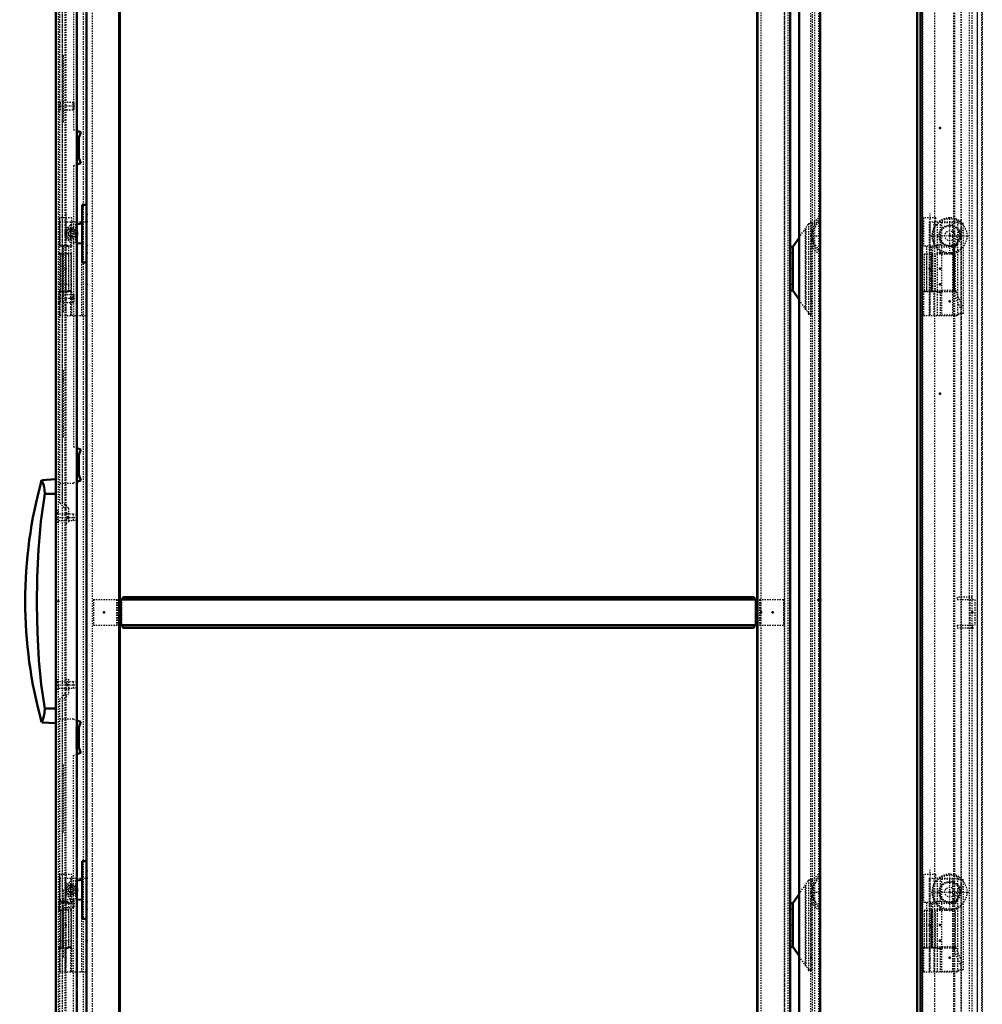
# Model space of a CAD drawing. Header units: millimetres. Extents: x -4 to 2880, y 0 to 4802.
# Tile 4 of 14: x -4 to 766, y 2439 to 3227. Entities that reach past the tile are written whole.
import ezdxf

# ---------------------------------------------------------------- set-up
doc = ezdxf.new("R2010")
doc.units = ezdxf.units.MM
doc.linetypes.add('Center', pattern=[1.5, 0.45, -0.5, 0.05, -0.5])
doc.linetypes.add('Dashed', pattern=[2, 1, -1])
for name, color, linetype, lineweight in [('2d ConnectionPoints', 7, 'Continuous', 50), ('AM_0', 7, 'Continuous', 50), ('AM_5', 3, 'Continuous', 25), ('AM_7', 7, 'Center', 25), ('AM_9', 6, 'Dashed', 25)]:
    doc.layers.add(name, color=color, linetype=linetype, lineweight=lineweight)

# ---------------------------------------------------------------- blocks, each defined once
blk = doc.blocks.new('29_MP2206_0__P1_0_in_MCS22066R5_0L__1300')
at = {"layer": 'AM_9'}
for p, q in [((588.6, 3796.9), (588.6, 1708.9)), ((607.1, 3795.9), (607.1, 1709.9)), ((610.1, 3764.9), (610.1, 1709.9))]:
    blk.add_line(p, q, dxfattribs=at)
blk = doc.blocks.new('31_LSSD2200_0__Espagnolette_Bottom_0_in_MCS22066R5_0L__1300')
at = {"layer": 'AM_0'}
for p, q in [((41.4, 3138.09), (44.5, 3136.97)), ((44.5, 3136.97), (42.91, 3132.6)), ((42.91, 3132.6), (42.91, 3116.6)), ((44.5, 3112.23), (41.4, 3111.1)), ((42.91, 3116.6), (44.5, 3112.23)), ((41.4, 2884.39), (44.5, 2883.27)), ((44.5, 2883.27), (42.91, 2878.9)), ((42.91, 2878.9), (42.91, 2862.9)), ((42.91, 2862.9), (44.5, 2858.53)), ((44.5, 2858.53), (41.4, 2857.4))]:
    blk.add_line(p, q, dxfattribs=at)
at = {"layer": 'AM_9'}
for p, q in [((27.65, 2840.45), (27.65, 3780.35)), ((29.65, 3779.52), (29.65, 2841.28)), ((38.65, 3481.7), (38.65, 3139.1)), ((30.65, 3198.24), (29.65, 3199.24)), ((30.65, 3145.42), (30.65, 3198.24)), ((30.65, 3191.33), (29.65, 3191.33)), ((30.65, 3152.33), (29.65, 3152.33)), ((29.65, 3144.42), (30.65, 3145.42)), ((38.65, 3139.1), (41.4, 3138.09)), ((40.85, 3133.12), (42.51, 3137.69)), ((40.85, 3133.12), (40.85, 3116.41)), ((41.4, 3111.1), (38.65, 3110.1)), ((42.62, 3111.55), (40.85, 3116.41)), ((38.65, 3110.1), (38.65, 2885.4)), ((30.65, 3046.24), (29.65, 3047.24)), ((30.65, 2993.42), (30.65, 3046.24)), ((30.65, 3039.33), (29.65, 3039.33)), ((30.65, 3000.33), (29.65, 3000.33)), ((29.65, 2992.42), (30.65, 2993.42)), ((30.65, 2946.24), (29.65, 2947.24)), ((30.65, 2893.42), (30.65, 2946.24)), ((30.65, 2939.33), (29.65, 2939.33)), ((30.65, 2900.33), (29.65, 2900.33)), ((29.65, 2892.42), (30.65, 2893.42)), ((38.65, 2885.4), (41.4, 2884.39)), ((40.85, 2879.42), (42.51, 2883.99)), ((40.85, 2879.42), (40.85, 2862.71)), ((42.62, 2857.85), (40.85, 2862.71)), ((27.65, 2856.4), (38.65, 2856.4)), ((41.4, 2857.4), (38.65, 2856.4)), ((32.7, 2835.4), (27.65, 2840.45)), ((29.65, 2841.28), (34.7, 2836.23)), ((32.7, 2824.4), (32.7, 2835.4)), ((34.7, 2836.23), (34.7, 2824.4)), ((32.7, 2832.93), (34.7, 2832.93)), ((32.7, 2831.73), (34.7, 2831.73)), ((32.7, 2827.4), (34.7, 2827.4)), ((32.7, 2824.4), (34.7, 2824.4))]:
    blk.add_line(p, q, dxfattribs=at)
blk = doc.blocks.new('32_LSSD2200_0__Espagnolette_Top_0_in_MCS22066R5_0L__1300')
at = {"layer": 'AM_0'}
for p, q in [((44.5, 2665.27), (41.4, 2666.4)), ((42.91, 2660.9), (44.5, 2665.27)), ((42.91, 2644.9), (42.91, 2660.9)), ((41.4, 2639.41), (44.5, 2640.53)), ((44.5, 2640.53), (42.91, 2644.9))]:
    blk.add_line(p, q, dxfattribs=at)
at = {"layer": 'AM_9'}
for p, q in [((32.7, 2688.4), (32.7, 2699.4)), ((32.7, 2699.4), (34.7, 2699.4)), ((32.7, 2696.4), (34.7, 2696.4)), ((34.7, 2699.4), (34.7, 2687.57)), ((27.65, 2683.35), (32.7, 2688.4)), ((34.7, 2687.57), (29.65, 2682.52)), ((32.7, 2692.07), (34.7, 2692.07)), ((32.7, 2690.87), (34.7, 2690.87)), ((27.65, 1743.45), (27.65, 2683.35)), ((29.65, 2682.52), (29.65, 1744.28)), ((38.65, 2667.4), (27.65, 2667.4)), ((41.4, 2666.4), (38.65, 2667.4)), ((42.62, 2665.95), (40.85, 2661.09)), ((40.85, 2644.38), (40.85, 2661.09)), ((38.65, 2638.4), (41.4, 2639.41)), ((38.65, 2413.7), (38.65, 2638.4)), ((40.85, 2644.38), (42.51, 2639.81)), ((30.65, 2630.38), (29.65, 2631.38)), ((30.65, 2623.47), (29.65, 2623.47)), ((30.65, 2577.56), (30.65, 2630.38)), ((30.65, 2584.47), (29.65, 2584.47)), ((29.65, 2576.56), (30.65, 2577.56)), ((30.65, 2530.38), (29.65, 2531.38)), ((30.65, 2477.56), (30.65, 2530.38)), ((30.65, 2523.47), (29.65, 2523.47)), ((30.65, 2484.47), (29.65, 2484.47)), ((29.65, 2476.56), (30.65, 2477.56))]:
    blk.add_line(p, q, dxfattribs=at)
blk = doc.blocks.new('33_LSSDXXXX_0__Lock_0_in_MCS22066R5_0L__1300')
at = {"layer": 'AM_0'}
for p, q in [((24.6, 2859.4), (13.29, 2858.81)), ((15.64, 2847.78), (24.6, 2847.85)), ((15.64, 2676.02), (24.6, 2675.95)), ((13.29, 2664.99), (24.6, 2664.4))]:
    blk.add_line(p, q, dxfattribs=at)
for points in [[(15.64, 2847.78), (15.55, 2851.29), (14.88, 2854.37), (13.97, 2857.02), (13.32, 2858.6), (13.23, 2858.8)], [(15.64, 2676.02), (12.82, 2695.34), (10.94, 2714.85), (9.73, 2736.85), (9.32, 2758.9), (9.58, 2780.95), (10.56, 2803.34), (12.5, 2825.65), (15.64, 2847.78)], [(13.23, 2665), (13.29, 2665.15), (13.82, 2666.4), (14.71, 2668.86), (15.56, 2672.59), (15.64, 2676.02)]]:
    blk.add_lwpolyline(points, dxfattribs=at)
blk.add_arc((361.63, 2761.9), 361.63, 164.48006, 195.51921, dxfattribs=at)
at = {"layer": 'AM_7'}
for p, q in [((23.77, 2828.9), (42.03, 2828.9)), ((23.77, 2694.9), (42.03, 2694.9))]:
    blk.add_line(p, q, dxfattribs=at)
at = {"layer": 'AM_9'}
for p, q in [((38.36, 2831.4), (24.6, 2831.4)), ((38.36, 2831.4), (38.36, 2826.4)), ((41.2, 2830.9), (38.36, 2831.4)), ((41.2, 2830.9), (41.2, 2826.9)), ((24.6, 2826.4), (38.36, 2826.4)), ((38.36, 2826.4), (41.2, 2826.9)), ((38.36, 2697.4), (24.6, 2697.4)), ((38.36, 2697.4), (38.36, 2692.4)), ((41.2, 2696.9), (38.36, 2697.4)), ((41.2, 2696.9), (41.2, 2692.9)), ((24.6, 2692.4), (38.36, 2692.4)), ((38.36, 2692.4), (41.2, 2692.9))]:
    blk.add_line(p, q, dxfattribs=at)
blk = doc.blocks.new('34_DN2206R5_0__Plain_door_0_in_MCS22066R5_0L__1300')
at = {"layer": 'AM_0'}
for p, q in [((24.6, 1670.9), (24.6, 3852.9)), ((41.4, 1670.9), (41.4, 3852.9))]:
    blk.add_line(p, q, dxfattribs=at)
at = {"layer": 'AM_5', "linetype": 'Dashed'}
for p, q in [((28.1, 3154.9), (28.1, 3160.9)), ((30.65, 3160.29), (28.1, 3160.29)), ((30.65, 3155.51), (28.1, 3155.51)), ((28.1, 3000.9), (28.1, 3006.9)), ((30.65, 3006.29), (28.1, 3006.29)), ((30.65, 3001.51), (28.1, 3001.51)), ((28.1, 2516.9), (28.1, 2522.9)), ((30.65, 2522.29), (28.1, 2522.29)), ((30.65, 2517.51), (28.1, 2517.51))]:
    blk.add_line(p, q, dxfattribs=at)
at = {"layer": 'AM_7'}
for p, q in [((39.73, 3157.9), (25.87, 3157.9)), ((39.73, 3003.9), (25.87, 3003.9)), ((24.5, 2831.9), (26.7, 2831.9)), ((24.5, 2691.9), (26.7, 2691.9)), ((39.73, 2519.9), (25.87, 2519.9))]:
    blk.add_line(p, q, dxfattribs=at)
at = {"layer": 'AM_9'}
for p, q in [((26.6, 1672.9), (26.6, 3850.9)), ((32.6, 3849.4), (32.6, 1674.4)), ((46.6, 1726.9), (46.6, 3796.9)), ((27.3, 3161.4), (26.6, 3161.4)), ((27.3, 3154.4), (27.3, 3161.4)), ((38.49, 3160.9), (27.3, 3160.9)), ((39.1, 3160.29), (38.49, 3160.9)), ((38.49, 3154.9), (38.49, 3160.9)), ((39.1, 3155.51), (39.1, 3160.29)), ((26.6, 3154.4), (27.3, 3154.4)), ((27.3, 3154.9), (38.49, 3154.9)), ((38.49, 3154.9), (39.1, 3155.51)), ((36.95, 3039.4), (26.6, 3039.4)), ((27.85, 3039.4), (27.85, 3009.4)), ((28.6, 3009.4), (28.6, 3039.4)), ((28.62, 3009.4), (28.62, 3039.4)), ((29.85, 3039.4), (29.85, 3009.4)), ((30.28, 3009.4), (30.28, 3039.4)), ((32.4, 3009.4), (32.4, 3039.4)), ((34.95, 3009.4), (34.95, 3039.4)), ((36.95, 3009.4), (36.95, 3039.4)), ((27.76, 3009.4), (26.6, 3009.4)), ((36.95, 3009.4), (34.95, 3009.4)), ((27.3, 3007.4), (26.6, 3007.4)), ((27.3, 3000.4), (27.3, 3007.4)), ((38.49, 3006.9), (27.3, 3006.9)), ((27.3, 3000.9), (38.49, 3000.9)), ((39.1, 3006.29), (38.49, 3006.9)), ((38.49, 3000.9), (38.49, 3006.9)), ((38.49, 3000.9), (39.1, 3001.51)), ((39.1, 3001.51), (39.1, 3006.29)), ((26.6, 3000.4), (27.3, 3000.4)), ((26.6, 2834.5), (24.6, 2834.5)), ((26.6, 2832.65), (24.6, 2832.65)), ((24.6, 2829.3), (26.6, 2829.3)), ((26.6, 2827.16), (24.6, 2827.16)), ((26.6, 2824.9), (24.6, 2824.9)), ((26.6, 2698.9), (24.6, 2698.9)), ((26.6, 2696.64), (24.6, 2696.64)), ((26.6, 2694.5), (24.6, 2694.5)), ((26.6, 2691.15), (24.6, 2691.15)), ((24.6, 2689.3), (26.6, 2689.3)), ((27.3, 2523.4), (26.6, 2523.4)), ((27.3, 2516.4), (27.3, 2523.4)), ((38.49, 2522.9), (27.3, 2522.9)), ((39.1, 2522.29), (38.49, 2522.9)), ((38.49, 2516.9), (38.49, 2522.9)), ((39.1, 2517.51), (39.1, 2522.29)), ((26.6, 2516.4), (27.3, 2516.4)), ((36.95, 2514.4), (26.6, 2514.4)), ((27.3, 2516.9), (38.49, 2516.9)), ((27.85, 2514.4), (27.85, 2484.4)), ((28.6, 2484.4), (28.6, 2514.4)), ((28.62, 2484.4), (28.62, 2514.4)), ((29.85, 2514.4), (29.85, 2484.4)), ((30.28, 2484.4), (30.28, 2514.4)), ((32.4, 2484.4), (32.4, 2514.4)), ((34.95, 2484.4), (34.95, 2514.4)), ((36.95, 2484.4), (36.95, 2514.4)), ((38.49, 2516.9), (39.1, 2517.51)), ((27.76, 2484.4), (26.6, 2484.4)), ((36.95, 2484.4), (34.95, 2484.4))]:
    blk.add_line(p, q, dxfattribs=at)
blk = doc.blocks.new('36_DNMK02_0__Hinge_Left_2_0_in_MCS22066R5_0L__1300')
at = {"layer": 'AM_7'}
for p, q in [((32.4, 2547), (32.4, 2467.8)), ((26.9, 2515.4), (37.9, 2515.4)), ((26.9, 2490.4), (37.9, 2490.4))]:
    blk.add_line(p, q, dxfattribs=at)
at = {"layer": 'AM_9'}
for p, q in [((27.4, 2543.4), (27.4, 2520.9)), ((37.4, 2543.4), (27.4, 2543.4)), ((27.4, 2540.4), (27.4, 2520.9)), ((27.4, 2540.4), (49.1, 2540.4)), ((27.79, 2540.4), (27.79, 2521.4)), ((31.9, 2540.4), (31.9, 2521.4)), ((36.23, 2540.4), (36.23, 2520.9)), ((37.4, 2520.9), (37.4, 2543.4)), ((45.1, 2540.4), (45.1, 2465.4)), ((37.4, 2520.9), (27.4, 2520.9)), ((27.48, 2520.9), (27.48, 2521.4)), ((27.48, 2521.4), (34.93, 2521.4)), ((32.14, 2521.7), (27.54, 2521.7)), ((29.9, 2520.9), (29.9, 2484.9)), ((31.76, 2521.4), (36.4, 2520.41)), ((32.14, 2521.7), (31.9, 2521.69)), ((34.9, 2484.9), (34.9, 2520.9)), ((34.93, 2521.4), (34.93, 2520.9)), ((36.4, 2520.41), (36.4, 2485.39)), ((27.4, 2484.9), (37.4, 2484.9)), ((27.4, 2484.9), (27.4, 2465.4)), ((27.48, 2484.4), (27.48, 2484.9)), ((27.54, 2484.1), (32.14, 2484.1)), ((34.93, 2484.4), (27.76, 2484.4)), ((27.79, 2484.4), (27.79, 2465.4)), ((36.4, 2485.39), (31.76, 2484.4)), ((31.9, 2484.4), (31.9, 2465.4)), ((31.9, 2484.11), (32.14, 2484.1)), ((34.93, 2484.9), (34.93, 2484.4)), ((36.23, 2484.9), (36.23, 2465.4)), ((37.4, 2465.4), (37.4, 2484.9)), ((27.4, 2465.4), (49.1, 2465.4))]:
    blk.add_line(p, q, dxfattribs=at)
for points in [[(27.54, 2521.7), (27.53, 2521.68), (27.52, 2521.6), (27.51, 2521.49), (27.51, 2521.4)], [(27.57, 2521.4), (27.56, 2521.54), (27.56, 2521.64), (27.55, 2521.69), (27.54, 2521.7)], [(33.75, 2521.4), (33.31, 2521.54), (32.85, 2521.64), (32.4, 2521.69), (32.14, 2521.7)], [(27.51, 2484.4), (27.52, 2484.26), (27.53, 2484.16), (27.54, 2484.11), (27.54, 2484.1)], [(27.54, 2484.1), (27.55, 2484.12), (27.56, 2484.2), (27.57, 2484.31), (27.57, 2484.4)], [(32.14, 2484.1), (32.6, 2484.12), (33.06, 2484.2), (33.51, 2484.31), (33.75, 2484.4)]]:
    blk.add_lwpolyline(points, dxfattribs=at)
blk = doc.blocks.new('37_DNMK02_0__Hinge_Left_3_0_in_MCS22066R5_0L__1300')
at = {"layer": 'AM_7'}
for p, q in [((32.4, 3072), (32.4, 2992.8)), ((26.9, 3040.4), (37.9, 3040.4)), ((26.9, 3015.4), (37.9, 3015.4))]:
    blk.add_line(p, q, dxfattribs=at)
at = {"layer": 'AM_9'}
for p, q in [((27.4, 3068.4), (27.4, 3045.9)), ((37.4, 3068.4), (27.4, 3068.4)), ((27.4, 3065.4), (27.4, 3045.9)), ((27.4, 3065.4), (49.1, 3065.4)), ((27.79, 3065.4), (27.79, 3046.4)), ((31.9, 3065.4), (31.9, 3046.4)), ((36.23, 3065.4), (36.23, 3045.9)), ((37.4, 3045.9), (37.4, 3068.4)), ((45.1, 3065.4), (45.1, 2990.4)), ((37.4, 3045.9), (27.4, 3045.9)), ((27.48, 3045.9), (27.48, 3046.4)), ((27.48, 3046.4), (34.93, 3046.4)), ((32.14, 3046.7), (27.54, 3046.7)), ((29.9, 3045.9), (29.9, 3009.9)), ((31.76, 3046.4), (36.4, 3045.41)), ((32.14, 3046.7), (31.9, 3046.69)), ((34.9, 3009.9), (34.9, 3045.9)), ((34.93, 3046.4), (34.93, 3045.9)), ((36.4, 3045.41), (36.4, 3010.39)), ((27.4, 3009.9), (37.4, 3009.9)), ((27.4, 3009.9), (27.4, 2990.4)), ((27.48, 3009.4), (27.48, 3009.9)), ((27.54, 3009.1), (32.14, 3009.1)), ((34.93, 3009.4), (27.76, 3009.4)), ((27.79, 3009.4), (27.79, 2990.4)), ((36.4, 3010.39), (31.76, 3009.4)), ((31.9, 3009.4), (31.9, 2990.4)), ((31.9, 3009.11), (32.14, 3009.1)), ((34.93, 3009.9), (34.93, 3009.4)), ((36.23, 3009.9), (36.23, 2990.4)), ((37.4, 2990.4), (37.4, 3009.9)), ((27.4, 2990.4), (49.1, 2990.4))]:
    blk.add_line(p, q, dxfattribs=at)
for points in [[(27.54, 3046.7), (27.53, 3046.68), (27.52, 3046.6), (27.51, 3046.49), (27.51, 3046.4)], [(27.57, 3046.4), (27.56, 3046.54), (27.56, 3046.64), (27.55, 3046.69), (27.54, 3046.7)], [(33.75, 3046.4), (33.31, 3046.54), (32.85, 3046.64), (32.4, 3046.69), (32.14, 3046.7)], [(27.51, 3009.4), (27.52, 3009.26), (27.53, 3009.16), (27.54, 3009.11), (27.54, 3009.1)], [(27.54, 3009.1), (27.55, 3009.12), (27.56, 3009.2), (27.57, 3009.31), (27.57, 3009.4)], [(32.14, 3009.1), (32.6, 3009.12), (33.06, 3009.2), (33.51, 3009.31), (33.75, 3009.4)]]:
    blk.add_lwpolyline(points, dxfattribs=at)
blk = doc.blocks.new('40_DNMK01_0__Rod_catches_2_0_in_MCS22066R5_0L__1300')
at = {"layer": 'AM_0'}
for p, q in [((49.1, 2553.9), (45.6, 2553.9)), ((45.6, 2553.9), (45.6, 2507.9)), ((41.4, 2538.53), (45.6, 2538.9)), ((45.6, 2522.9), (41.4, 2523.27)), ((45.6, 2507.9), (49.1, 2507.9))]:
    blk.add_line(p, q, dxfattribs=at)
blk.add_arc((36.6, 2530.9), 5, 343.7398, 16.2602, dxfattribs=at)
at = {"layer": 'AM_7'}
for p, q in [((36.6, 2525.65), (36.6, 2536.15)), ((31.35, 2530.9), (41.85, 2530.9))]:
    blk.add_line(p, q, dxfattribs=at)
at = {"layer": 'AM_9'}
for p, q in [((32.1, 2533.9), (36.29, 2538.09)), ((36.29, 2538.09), (41.4, 2538.53)), ((40.35, 2538.44), (40.35, 2523.36)), ((40.85, 2538.48), (40.85, 2523.32)), ((32.1, 2533.9), (32.1, 2527.9)), ((37.83, 2533.08), (37.83, 2532.48)), ((37.83, 2529.32), (37.83, 2528.72)), ((36.29, 2523.71), (32.1, 2527.9)), ((41.4, 2523.27), (36.29, 2523.71))]:
    blk.add_line(p, q, dxfattribs=at)
blk.add_lwpolyline([(37.83, 2532.48), (37.69, 2532.58), (37.54, 2532.67), (37.38, 2532.74), (37.22, 2532.8), (37.05, 2532.85), (36.88, 2532.88), (36.7, 2532.9), (36.53, 2532.9), (36.35, 2532.88), (36.18, 2532.86), (36.01, 2532.81), (35.85, 2532.75), (35.69, 2532.68), (35.54, 2532.59), (35.39, 2532.5), (35.26, 2532.38), (35.14, 2532.26), (35.02, 2532.13), (34.92, 2531.99), (34.83, 2531.84), (34.76, 2531.68), (34.7, 2531.52), (34.65, 2531.35), (34.62, 2531.18), (34.6, 2531), (34.6, 2530.83), (34.62, 2530.65), (34.64, 2530.48), (34.69, 2530.31), (34.75, 2530.15), (34.82, 2529.99), (34.91, 2529.84), (35, 2529.69), (35.12, 2529.56), (35.24, 2529.44), (35.37, 2529.32), (35.51, 2529.22), (35.66, 2529.13), (35.82, 2529.06), (35.98, 2529), (36.15, 2528.95), (36.32, 2528.92), (36.5, 2528.9), (36.67, 2528.9), (36.85, 2528.92), (37.02, 2528.94), (37.19, 2528.99), (37.35, 2529.05), (37.51, 2529.12), (37.66, 2529.21), (37.81, 2529.3), (37.83, 2529.32)], dxfattribs=at)
for radius in [4, 3.7, 2.5]:
    blk.add_circle((36.6, 2530.9), radius, dxfattribs=at)
blk.add_arc((36.6, 2530.9), 5, 16.2602, 343.7398, dxfattribs=at)
blk = doc.blocks.new('41_DNMK01_0__Rod_catches_3_0_in_MCS22066R5_0L__1300')
at = {"layer": 'AM_0'}
for p, q in [((49.1, 3078.9), (45.6, 3078.9)), ((45.6, 3078.9), (45.6, 3032.9)), ((41.4, 3063.53), (45.6, 3063.9)), ((45.6, 3047.9), (41.4, 3048.27)), ((45.6, 3032.9), (49.1, 3032.9))]:
    blk.add_line(p, q, dxfattribs=at)
blk.add_arc((36.6, 3055.9), 5, 343.7398, 16.2602, dxfattribs=at)
at = {"layer": 'AM_7'}
for p, q in [((31.35, 3055.9), (41.85, 3055.9)), ((36.6, 3050.65), (36.6, 3061.15))]:
    blk.add_line(p, q, dxfattribs=at)
at = {"layer": 'AM_9'}
for p, q in [((32.1, 3058.9), (36.29, 3063.09)), ((32.1, 3058.9), (32.1, 3052.9)), ((36.29, 3063.09), (41.4, 3063.53)), ((37.83, 3058.08), (37.83, 3057.48)), ((40.35, 3063.44), (40.35, 3048.36)), ((40.85, 3063.48), (40.85, 3048.32)), ((36.29, 3048.71), (32.1, 3052.9)), ((41.4, 3048.27), (36.29, 3048.71)), ((37.83, 3054.32), (37.83, 3053.72))]:
    blk.add_line(p, q, dxfattribs=at)
blk.add_lwpolyline([(37.83, 3057.48), (37.69, 3057.58), (37.54, 3057.67), (37.38, 3057.74), (37.22, 3057.8), (37.05, 3057.85), (36.88, 3057.88), (36.7, 3057.9), (36.53, 3057.9), (36.35, 3057.88), (36.18, 3057.86), (36.01, 3057.81), (35.85, 3057.75), (35.69, 3057.68), (35.54, 3057.59), (35.39, 3057.5), (35.26, 3057.38), (35.14, 3057.26), (35.02, 3057.13), (34.92, 3056.99), (34.83, 3056.84), (34.76, 3056.68), (34.7, 3056.52), (34.65, 3056.35), (34.62, 3056.18), (34.6, 3056), (34.6, 3055.83), (34.62, 3055.65), (34.64, 3055.48), (34.69, 3055.31), (34.75, 3055.15), (34.82, 3054.99), (34.91, 3054.84), (35, 3054.69), (35.12, 3054.56), (35.24, 3054.44), (35.37, 3054.32), (35.51, 3054.22), (35.66, 3054.13), (35.82, 3054.06), (35.98, 3054), (36.15, 3053.95), (36.32, 3053.92), (36.5, 3053.9), (36.67, 3053.9), (36.85, 3053.92), (37.02, 3053.94), (37.19, 3053.99), (37.35, 3054.05), (37.51, 3054.12), (37.66, 3054.21), (37.81, 3054.3), (37.83, 3054.32)], dxfattribs=at)
for radius in [4, 3.7, 2.5]:
    blk.add_circle((36.6, 3055.9), radius, dxfattribs=at)
blk.add_arc((36.6, 3055.9), 5, 16.2602, 343.7398, dxfattribs=at)
blk = doc.blocks.new('43_CMB_600_0__Middle_Profile_0_in_MCS22066R5_0L__1300')
at = {"layer": 'AM_0'}
for p, q in [((78.1, 2765.15), (78.1, 2763.15)), ((583.1, 2765.15), (78.1, 2765.15)), ((583.1, 2765.15), (583.1, 2763.15)), ((75.6, 2763.15), (585.6, 2763.15)), ((76.53, 2763.15), (76.53, 2742.65)), ((584.67, 2763.15), (584.67, 2742.65)), ((75.6, 2742.65), (585.6, 2742.65)), ((78.1, 2742.65), (78.1, 2740.65)), ((583.1, 2742.65), (583.1, 2740.65)), ((583.1, 2740.65), (78.1, 2740.65))]:
    blk.add_line(p, q, dxfattribs=at)
at = {"layer": 'AM_9'}
for p, q in [((54.6, 2763.15), (54.6, 2742.65)), ((54.6, 2763.15), (75.6, 2763.15)), ((73.06, 2763.15), (73.06, 2742.65)), ((73.6, 2763.15), (73.6, 2742.65)), ((77.06, 2763.15), (77.06, 2742.65)), ((584.14, 2763.15), (584.14, 2742.65)), ((585.6, 2763.15), (606.6, 2763.15)), ((587.6, 2763.15), (587.6, 2742.65)), ((588.14, 2763.15), (588.14, 2742.65)), ((606.6, 2763.15), (606.6, 2742.65)), ((54.6, 2742.65), (75.6, 2742.65)), ((585.6, 2742.65), (606.6, 2742.65))]:
    blk.add_line(p, q, dxfattribs=at)
blk = doc.blocks.new('44_CRP2206R5_0__Rear_Panel_0_in_MCS22066R5_0L__1300')
at = {"layer": 'AM_0'}
for p, q in [((619.1, 3853.85), (619.1, 1671.85)), ((636.1, 3853.85), (636.1, 1671.85))]:
    blk.add_line(p, q, dxfattribs=at)
at = {"layer": 'AM_7'}
for p, q in [((628.54, 3054.15), (636.46, 3054.15)), ((628.54, 2529.15), (636.46, 2529.15))]:
    blk.add_line(p, q, dxfattribs=at)
at = {"layer": 'AM_9'}
for p, q in [((634.6, 3852.35), (634.6, 1673.35)), ((628.6, 1675.35), (628.6, 3830.35)), ((634.6, 3068.5), (628.9, 3062.8)), ((636.1, 3067.88), (630.4, 3062.18)), ((628.9, 3059.74), (628.9, 3048.56)), ((630.4, 3058.15), (628.9, 3058.15)), ((630.4, 3062.18), (630.4, 3046.12)), ((628.9, 3050.15), (630.4, 3050.15)), ((628.9, 3045.5), (634.6, 3039.8)), ((630.4, 3046.12), (636.1, 3040.42)), ((634.6, 2543.5), (628.9, 2537.8)), ((636.1, 2542.88), (630.4, 2537.18)), ((630.4, 2537.18), (630.4, 2521.12)), ((628.9, 2534.74), (628.9, 2523.56)), ((630.4, 2533.15), (628.9, 2533.15)), ((628.9, 2525.15), (630.4, 2525.15)), ((628.9, 2520.5), (634.6, 2514.8)), ((630.4, 2521.12), (636.1, 2515.42))]:
    blk.add_line(p, q, dxfattribs=at)
for points in [[(634.6, 3065.33), (632.15, 3061.96), (630.16, 3058.31), (629.28, 3054.93), (629.65, 3051.43), (630.6, 3049.03), (631.88, 3046.78), (634.6, 3042.97)], [(634.6, 2540.33), (632.15, 2536.96), (630.16, 2533.31), (629.28, 2529.93), (629.65, 2526.43), (630.6, 2524.03), (631.88, 2521.78), (634.6, 2517.97)]]:
    blk.add_lwpolyline(points, dxfattribs=at)
blk = doc.blocks.new('47_CRPK060RPMK3R_0_in_MCS22066R5_0L__1300')
at = {"layer": 'AM_0'}
for p, q in [((614.1, 3045.4), (619.1, 3052.63)), ((612.1, 3045.4), (614.1, 3045.4)), ((614.1, 3010.4), (614.1, 3045.4)), ((612.1, 3010.4), (614.1, 3010.4)), ((619.1, 3003.17), (614.1, 3010.4))]:
    blk.add_line(p, q, dxfattribs=at)
at = {"layer": 'AM_9'}
for p, q in [((619.1, 3052.63), (626.9, 3063.9)), ((628.9, 3064.9), (626.9, 3064.9)), ((626.9, 2990.9), (626.9, 3064.9)), ((626.9, 3063.9), (628.9, 3063.9)), ((628.9, 3059.74), (628.9, 3064.9)), ((624.26, 2995.71), (624.26, 3060.09)), ((624.84, 2994.88), (624.84, 3060.92)), ((628.9, 2990.9), (628.9, 3048.56)), ((626.9, 2991.9), (619.1, 3003.17)), ((626.9, 2991.9), (628.9, 2991.9)), ((628.9, 2990.9), (626.9, 2990.9))]:
    blk.add_line(p, q, dxfattribs=at)
blk = doc.blocks.new('48_CRPK060RPMK4R_0_in_MCS22066R5_0L__1300')
at = {"layer": 'AM_0'}
for p, q in [((612.1, 2520.4), (614.1, 2520.4)), ((614.1, 2520.4), (619.1, 2527.63)), ((614.1, 2485.4), (614.1, 2520.4)), ((612.1, 2485.4), (614.1, 2485.4)), ((619.1, 2478.17), (614.1, 2485.4))]:
    blk.add_line(p, q, dxfattribs=at)
at = {"layer": 'AM_9'}
for p, q in [((619.1, 2527.63), (626.9, 2538.9)), ((628.9, 2539.9), (626.9, 2539.9)), ((626.9, 2465.9), (626.9, 2539.9)), ((626.9, 2538.9), (628.9, 2538.9)), ((628.9, 2534.74), (628.9, 2539.9)), ((624.26, 2470.71), (624.26, 2535.09)), ((624.84, 2469.88), (624.84, 2535.92)), ((628.9, 2465.9), (628.9, 2523.56)), ((626.9, 2466.9), (619.1, 2478.17)), ((626.9, 2466.9), (628.9, 2466.9)), ((628.9, 2465.9), (626.9, 2465.9))]:
    blk.add_line(p, q, dxfattribs=at)
blk = doc.blocks.new('49_MCS22066R5_Frame_0_in_MCS22066R5_0L__1300')
at = {"layer": 'AM_0'}
for p, q in [((75.6, 1651.9), (75.6, 3840.9)), ((585.6, 1651.9), (585.6, 3840.9)), ((49.1, 3824.4), (49.1, 1681.4)), ((75.3, 3824.4), (75.3, 1681.4)), ((585.9, 3824.4), (585.9, 1681.4)), ((612.1, 3824.4), (612.1, 1681.4))]:
    blk.add_line(p, q, dxfattribs=at)
at = {"layer": 'AM_9'}
for p, q in [((29.6, 3824.9), (29.6, 1680.9)), ((31.65, 3823.15), (31.65, 1682.65)), ((53.6, 3824.4), (53.6, 1681.4)), ((607.6, 3824.4), (607.6, 1681.4)), ((631.6, 3824.9), (631.6, 1680.9)), ((629.55, 3787.44), (629.55, 3055.94)), ((629.55, 3052.44), (629.55, 2530.94)), ((629.55, 2527.44), (629.55, 1805.94))]:
    blk.add_line(p, q, dxfattribs=at)
blk = doc.blocks.new('55_MP2206_0__P1_0_in_MCS22066R5_0L__1300')
at = {"layer": 'AM_9'}
blk.add_line((765.73, 3799.9), (765.73, 1705.9), dxfattribs=at)
blk = doc.blocks.new('61_DN2206R5_0__Plain_door_0_in_MCS22066R5_0L__1300')
at = {"layer": 'AM_0'}
blk.add_line((716.28, 1670.9), (716.28, 3852.9), dxfattribs=at)
at = {"layer": 'AM_9'}
for p, q in [((718.28, 1672.9), (718.28, 3850.9)), ((748.78, 1674.4), (748.78, 3849.4)), ((761.78, 1707.4), (761.78, 3816.4)), ((765.28, 1746.15), (765.28, 3777.65)), ((719.13, 3039.4), (719.13, 3009.4)), ((744.18, 3039.4), (719.13, 3039.4)), ((721.13, 3039.4), (721.13, 3009.4)), ((725.1, 3009.4), (725.1, 3039.4)), ((726.21, 3009.4), (726.21, 3039.4)), ((726.23, 3009.4), (726.23, 3039.4)), ((728.23, 3009.4), (728.23, 3039.4)), ((744.18, 3009.4), (744.18, 3039.4)), ((744.18, 3009.4), (719.13, 3009.4)), ((719.13, 2514.4), (719.13, 2484.4)), ((744.18, 2514.4), (719.13, 2514.4)), ((721.13, 2514.4), (721.13, 2484.4)), ((725.1, 2484.4), (725.1, 2514.4)), ((726.21, 2484.4), (726.21, 2514.4)), ((726.23, 2484.4), (726.23, 2514.4)), ((728.23, 2484.4), (728.23, 2514.4)), ((744.18, 2484.4), (744.18, 2514.4)), ((744.18, 2484.4), (719.13, 2484.4))]:
    blk.add_line(p, q, dxfattribs=at)
blk = doc.blocks.new('63_DNMK02_0__Hinge_Left_2_0_in_MCS22066R5_0L__1300')
at = {"layer": 'AM_7'}
blk.add_line((723.68, 2547), (723.68, 2467.8), dxfattribs=at)
at = {"layer": 'AM_9'}
for p, q in [((728.68, 2543.4), (718.68, 2543.4)), ((718.68, 2543.4), (718.68, 2520.9)), ((723.26, 2540.4), (745.86, 2540.4)), ((723.26, 2540.4), (723.26, 2465.4)), ((723.76, 2540.4), (723.76, 2520.9)), ((726.89, 2540.4), (726.89, 2520.9)), ((728.68, 2540.4), (728.68, 2543.4)), ((729.66, 2540.4), (729.66, 2465.4)), ((732.05, 2540.4), (732.05, 2521.69)), ((741.86, 2540.4), (741.86, 2465.4)), ((745.86, 2540.4), (745.86, 2465.4)), ((728.44, 2520.9), (718.68, 2520.9)), ((721.18, 2520.9), (721.18, 2484.9)), ((726.18, 2484.9), (726.18, 2520.9)), ((728.44, 2520.9), (728.44, 2521.4)), ((729.84, 2521.4), (728.44, 2521.4)), ((745.86, 2521.4), (733.68, 2521.4)), ((741.86, 2520.41), (745.86, 2520.41)), ((718.68, 2484.9), (718.68, 2465.4)), ((718.68, 2484.9), (728.44, 2484.9)), ((723.76, 2484.9), (723.76, 2465.4)), ((726.89, 2484.9), (726.89, 2465.4)), ((728.44, 2484.4), (728.44, 2484.9)), ((732.05, 2484.11), (732.05, 2465.4)), ((741.86, 2485.39), (745.86, 2485.39)), ((744.18, 2484.4), (745.86, 2484.4)), ((718.68, 2465.4), (745.86, 2465.4))]:
    blk.add_line(p, q, dxfattribs=at)
for points in [[(733.68, 2521.4), (733.15, 2521.54), (732.61, 2521.64), (732.07, 2521.69), (731.52, 2521.7), (730.97, 2521.65), (730.43, 2521.56), (729.9, 2521.42), (729.84, 2521.4)], [(729.84, 2484.4), (730.37, 2484.26), (730.91, 2484.16), (731.46, 2484.11), (732.01, 2484.1), (732.56, 2484.15), (733.1, 2484.24), (733.63, 2484.38), (733.68, 2484.4)]]:
    blk.add_lwpolyline(points, dxfattribs=at)
blk = doc.blocks.new('64_DNMK02_0__Hinge_Left_3_0_in_MCS22066R5_0L__1300')
at = {"layer": 'AM_7'}
blk.add_line((723.68, 3072), (723.68, 2992.8), dxfattribs=at)
at = {"layer": 'AM_9'}
for p, q in [((728.68, 3068.4), (718.68, 3068.4)), ((718.68, 3068.4), (718.68, 3045.9)), ((723.26, 3065.4), (745.86, 3065.4)), ((723.26, 3065.4), (723.26, 2990.4)), ((723.76, 3065.4), (723.76, 3045.9)), ((726.89, 3065.4), (726.89, 3045.9)), ((728.68, 3065.4), (728.68, 3068.4)), ((729.66, 3065.4), (729.66, 2990.4)), ((732.05, 3065.4), (732.05, 3046.69)), ((741.86, 3065.4), (741.86, 2990.4)), ((745.86, 3065.4), (745.86, 2990.4)), ((728.44, 3045.9), (718.68, 3045.9)), ((721.18, 3045.9), (721.18, 3009.9)), ((726.18, 3009.9), (726.18, 3045.9)), ((728.44, 3045.9), (728.44, 3046.4)), ((729.84, 3046.4), (728.44, 3046.4)), ((745.86, 3046.4), (733.68, 3046.4)), ((741.86, 3045.41), (745.86, 3045.41)), ((718.68, 3009.9), (718.68, 2990.4)), ((718.68, 3009.9), (728.44, 3009.9)), ((723.76, 3009.9), (723.76, 2990.4)), ((726.89, 3009.9), (726.89, 2990.4)), ((728.44, 3009.4), (728.44, 3009.9)), ((732.05, 3009.11), (732.05, 2990.4)), ((741.86, 3010.39), (745.86, 3010.39)), ((744.18, 3009.4), (745.86, 3009.4)), ((718.68, 2990.4), (745.86, 2990.4))]:
    blk.add_line(p, q, dxfattribs=at)
for points in [[(733.68, 3046.4), (733.15, 3046.54), (732.61, 3046.64), (732.07, 3046.69), (731.52, 3046.7), (730.97, 3046.65), (730.43, 3046.56), (729.9, 3046.42), (729.84, 3046.4)], [(729.84, 3009.4), (730.37, 3009.26), (730.91, 3009.16), (731.46, 3009.11), (732.01, 3009.1), (732.56, 3009.15), (733.1, 3009.24), (733.63, 3009.38), (733.68, 3009.4)]]:
    blk.add_lwpolyline(points, dxfattribs=at)
blk = doc.blocks.new('70_CMB_600_0__Middle_Profile_1_0_in_MCS22066R5_0L__1300')
at = {"layer": 'AM_9'}
for p, q in [((757.73, 2765.15), (745.73, 2765.15)), ((745.73, 2765.15), (745.73, 2763.15)), ((745.73, 2763.15), (759.73, 2763.15)), ((755.73, 2763.15), (755.73, 2742.65)), ((759.73, 2763.15), (759.73, 2742.65)), ((745.73, 2742.65), (745.73, 2740.65)), ((745.73, 2742.65), (759.73, 2742.65)), ((745.73, 2740.65), (757.73, 2740.65))]:
    blk.add_line(p, q, dxfattribs=at)
blk = doc.blocks.new('72_CRP2206R5_0__Rear_Panel_0_in_MCS22066R5_0L__1300')
at = {"layer": 'AM_7'}
for p, q in [((739.73, 3039.08), (739.73, 3069.22)), ((724.67, 3054.15), (754.8, 3054.15)), ((739.73, 2514.08), (739.73, 2544.22)), ((724.67, 2529.15), (754.8, 2529.15))]:
    blk.add_line(p, q, dxfattribs=at)
at = {"layer": 'AM_9'}
for p, q in [((717.73, 3840.9), (717.73, 1673.35)), ((716.23, 3833.4), (716.23, 1680.9)), ((761.73, 3811.35), (761.73, 1694.35)), ((748.73, 3779.4), (748.73, 3063.9)), ((748.73, 2991.9), (748.73, 2538.9)), ((748.73, 2466.9), (748.73, 1813.9))]:
    blk.add_line(p, q, dxfattribs=at)
for centre, radius in [((739.73, 3054.15), 13.73), ((739.73, 3054.15), 8.65), ((739.73, 3054.15), 8.03), ((739.73, 3054.15), 4), ((739.73, 2529.15), 13.73), ((739.73, 2529.15), 8.65), ((739.73, 2529.15), 8.03), ((739.73, 2529.15), 4)]:
    blk.add_circle(centre, radius, dxfattribs=at)
for centre in [(739.73, 3054.15), (739.73, 2529.15)]:
    blk.add_arc(centre, 14.35, 51.1578, 308.8422, dxfattribs=at)
blk = doc.blocks.new('79_CRPK060RPMK7F_0_in_MCS22066R5_0L__1300')
at = {"layer": 'AM_9'}
for p, q in [((733.13, 3064.9), (733.13, 2990.9)), ((733.13, 3064.9), (746.73, 3064.9)), ((746.73, 3064.9), (746.73, 3063.9)), ((750.73, 3063.9), (746.73, 3063.9)), ((748.73, 3063.9), (748.73, 2991.9)), ((750.73, 2991.9), (750.73, 3063.9)), ((748.73, 3060.92), (742.02, 3045.4)), ((744.38, 3045.4), (750.73, 3060.09)), ((724.73, 3045.4), (724.73, 3010.4)), ((724.73, 3045.4), (744.38, 3045.4)), ((742.02, 3045.4), (742.02, 3010.4)), ((743.13, 3045.4), (743.13, 3010.4)), ((744.38, 3010.4), (724.73, 3010.4)), ((742.02, 3010.4), (748.73, 2994.88)), ((750.73, 2995.71), (744.38, 3010.4)), ((733.13, 2990.9), (746.73, 2990.9)), ((746.73, 2991.9), (746.73, 2990.9)), ((750.73, 2991.9), (746.73, 2991.9))]:
    blk.add_line(p, q, dxfattribs=at)
blk = doc.blocks.new('80_CRPK060RPMK8F_0_in_MCS22066R5_0L__1300')
at = {"layer": 'AM_9'}
for p, q in [((733.13, 2539.9), (733.13, 2465.9)), ((733.13, 2539.9), (746.73, 2539.9)), ((746.73, 2539.9), (746.73, 2538.9)), ((750.73, 2538.9), (746.73, 2538.9)), ((748.73, 2538.9), (748.73, 2466.9)), ((750.73, 2466.9), (750.73, 2538.9)), ((748.73, 2535.92), (742.02, 2520.4)), ((744.38, 2520.4), (750.73, 2535.09)), ((724.73, 2520.4), (744.38, 2520.4)), ((724.73, 2520.4), (724.73, 2485.4)), ((742.02, 2520.4), (742.02, 2485.4)), ((743.13, 2520.4), (743.13, 2485.4)), ((744.38, 2485.4), (724.73, 2485.4)), ((742.02, 2485.4), (748.73, 2469.88)), ((750.73, 2470.71), (744.38, 2485.4)), ((733.13, 2465.9), (746.73, 2465.9)), ((746.73, 2466.9), (746.73, 2465.9)), ((750.73, 2466.9), (746.73, 2466.9))]:
    blk.add_line(p, q, dxfattribs=at)
blk = doc.blocks.new('81_MCS22066R5_Frame_0_in_MCS22066R5_0L__1300')
at = {"layer": 'AM_0'}
blk.add_line((713.53, 3824.4), (713.53, 1681.4), dxfattribs=at)
at = {"layer": 'AM_9'}
for p, q in [((757.73, 1653.65), (757.73, 3853.9)), ((727.47, 3824.4), (727.47, 1681.4)), ((742.61, 3824.4), (742.61, 1681.4)), ((743.5, 3824.4), (743.5, 1681.4)), ((755.25, 3824.9), (755.25, 1680.9))]:
    blk.add_line(p, q, dxfattribs=at)

msp = doc.modelspace()

# ---------------------------------------------------------------- linework, layer by layer
at = {"layer": '2d ConnectionPoints'}
for p in [(731.763, 3140.4), (49.1, 3071.4), (49.1, 3065.4), (628.9, 3054.15), (739.733, 3054.15), (49.1, 3046.4), (49.1, 3040.4), (49.1, 3040.4), (612.1, 3040.4), (731.763, 3040.4), (731.763, 3040.4), (731.933, 3040.4), (32.4, 3027.9), (612.1, 3027.9), (723.676, 3027.9), (731.933, 3027.9), (49.1, 3015.4), (612.1, 3015.4), (731.763, 3015.4), (731.933, 3015.4), (731.933, 3015.4), (628.9, 3001.65), (739.733, 3001.65), (731.933, 2927.9), (24.6, 2828.9), (24.6, 2828.9), (33.7, 2828.9), (24.6, 2761.9), (26.6, 2761.9), (26.6, 2761.9), (634.6, 2762.85), (636.1, 2762.85), (63.1, 2752.9), (585.6, 2752.9), (588.6, 2752.9), (598.1, 2752.9), (757.733, 2752.9), (757.733, 2752.9), (757.733, 2752.9), (757.733, 2740.4), (24.6, 2694.9), (24.6, 2694.9), (33.7, 2694.9), (24.6, 2691.9), (24.6, 2691.9), (49.1, 2546.4), (49.1, 2540.4), (628.9, 2529.15), (739.733, 2529.15), (49.1, 2521.4), (49.1, 2515.4), (49.1, 2515.4), (612.1, 2515.4), (731.763, 2515.4), (731.763, 2515.4), (731.933, 2515.4), (32.4, 2502.9), (612.1, 2502.9), (723.676, 2502.9), (731.933, 2502.9), (49.1, 2490.4), (612.1, 2490.4), (731.763, 2490.4), (731.933, 2490.4), (731.933, 2490.4), (628.9, 2476.65), (739.733, 2476.65)]:
    msp.add_point(p, dxfattribs=at)

# ---------------------------------------------------------------- block references
for name in ['34_DN2206R5_0__Plain_door_0_in_MCS22066R5_0L__1300', '49_MCS22066R5_Frame_0_in_MCS22066R5_0L__1300', '44_CRP2206R5_0__Rear_Panel_0_in_MCS22066R5_0L__1300', '81_MCS22066R5_Frame_0_in_MCS22066R5_0L__1300', '72_CRP2206R5_0__Rear_Panel_0_in_MCS22066R5_0L__1300', '61_DN2206R5_0__Plain_door_0_in_MCS22066R5_0L__1300', '31_LSSD2200_0__Espagnolette_Bottom_0_in_MCS22066R5_0L__1300', '29_MP2206_0__P1_0_in_MCS22066R5_0L__1300', '55_MP2206_0__P1_0_in_MCS22066R5_0L__1300', '37_DNMK02_0__Hinge_Left_3_0_in_MCS22066R5_0L__1300', '41_DNMK01_0__Rod_catches_3_0_in_MCS22066R5_0L__1300', '64_DNMK02_0__Hinge_Left_3_0_in_MCS22066R5_0L__1300', '47_CRPK060RPMK3R_0_in_MCS22066R5_0L__1300', '79_CRPK060RPMK7F_0_in_MCS22066R5_0L__1300', '33_LSSDXXXX_0__Lock_0_in_MCS22066R5_0L__1300', '43_CMB_600_0__Middle_Profile_0_in_MCS22066R5_0L__1300', '70_CMB_600_0__Middle_Profile_1_0_in_MCS22066R5_0L__1300', '32_LSSD2200_0__Espagnolette_Top_0_in_MCS22066R5_0L__1300', '40_DNMK01_0__Rod_catches_2_0_in_MCS22066R5_0L__1300', '36_DNMK02_0__Hinge_Left_2_0_in_MCS22066R5_0L__1300', '63_DNMK02_0__Hinge_Left_2_0_in_MCS22066R5_0L__1300', '48_CRPK060RPMK4R_0_in_MCS22066R5_0L__1300', '80_CRPK060RPMK8F_0_in_MCS22066R5_0L__1300']:
    msp.add_blockref(name, (0, 0))

doc.saveas('drawing.dxf')
